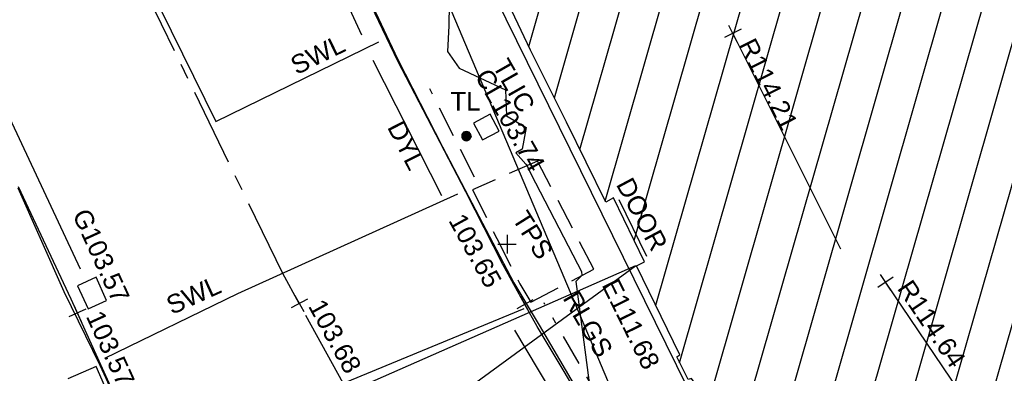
# Model space of a CAD drawing. Extents: x 635157 to 635442, y 694407 to 694910.
# Tile 62 of 104: x 635249.52 to 635265.44, y 694696.72 to 694702.43. Entities that reach past the tile are written whole.
import ezdxf

# ---------------------------------------------------------------- set-up
doc = ezdxf.new("R2010")
doc.units = 0
doc.header["$MEASUREMENT"] = 0
for name, pattern in [('BORDER', [1.75, 0.5, -0.25, 0.5, -0.25, 0, -0.25]), ('CENTER', [2, 1.25, -0.25, 0.25, -0.25]), ('DASHED', [0.75, 0.5, -0.25])]:
    doc.linetypes.add(name, pattern=pattern)
doc.layers.get('0').update_dxf_attribs({"color": 12, "linetype": 'CONTINUOUS'})
for name, color, linetype in [('BUILDING', 5, 'CONTINUOUS'), ('CHANGE_OF_SURFACE', 7, 'DASHED'), ('CONTOURS_MINOR', 132, 'CONTINUOUS'), ('DOOR', 7, 'CONTINUOUS'), ('DOOR_TXT', 7, 'CONTINUOUS'), ('EAVE', 3, 'CONTINUOUS'), ('EAVE_LVL', 3, 'CONTINUOUS'), ('GULLY', 151, 'CONTINUOUS'), ('GULLY_LVL', 151, 'CONTINUOUS'), ('HATCHING', 4, 'CONTINUOUS'), ('KERB_BOTTOM', 172, 'CONTINUOUS'), ('KERB_BOTTOM_LVL', 172, 'CONTINUOUS'), ('KERB_TOP', 2, 'CONTINUOUS'), ('MARKINGS_DOUBLE_YELLOW', 9, 'CONTINUOUS'), ('MARKINGS_DOUBLE_YELLOW_TXT', 9, 'CONTINUOUS'), ('MARKINGS_WHITE_LINE', 9, 'CONTINUOUS'), ('MARKINGS_WHITE_LINE_TXT', 9, 'CONTINUOUS'), ('OVERHEAD_ELECTRIC', 1, 'OH_ELEC'), ('RAILINGS', 7, 'BORDER'), ('RAILINGS_TXT', 7, 'CONTINUOUS'), ('RIDGE', 6, 'CONTINUOUS'), ('RIDGE_LVL', 6, 'CONTINUOUS'), ('ROAD_CROWNLINE', 212, 'CENTER'), ('ROAD_CROWNLINE_LVL', 212, 'CONTINUOUS'), ('TEXT', 7, 'CONTINUOUS'), ('TEXT_TXT', 7, 'CONTINUOUS'), ('TRAFFIC_LIGHT_IC', 6, 'CONTINUOUS'), ('TRAFFIC_LIGHT_IC_RMK', 6, 'CONTINUOUS'), ('TRAFFIC_SIGNAL', 6, 'CONTINUOUS'), ('TRAFFIC_SIGNAL_TXT', 6, 'CONTINUOUS')]:
    doc.layers.add(name, color=color, linetype=linetype)
doc.styles.add('Arial', font='arial.ttf')
doc.linetypes.add('OH_ELEC', pattern='A,4,-0.4,["OE",Arial,S=0.36,R=0,X=0,Y=-0.18],-1.2', length=5.6)

# ---------------------------------------------------------------- blocks, each defined once
blk = doc.blocks.new('MH_CIR2')
at = {"color": 0, "linetype": 'ByBlock', "flags": 128}
for points in [[(0.5, 0), (0.475, 0.154), (0.404, 0.293), (0.293, 0.404), (0.154, 0.475), (0, 0.5), (-0.154, 0.475), (-0.293, 0.404), (-0.404, 0.293), (-0.475, 0.154), (-0.5, 0), (-0.475, -0.154), (-0.404, -0.293), (-0.293, -0.404), (-0.154, -0.475), (0, -0.5), (0.154, -0.475), (0.293, -0.404), (0.404, -0.293), (0.475, -0.154)], [(-0.499, -0.033), (0.033, 0.499)], [(-0.496, 0.06), (-0.06, 0.496)], [(-0.488, -0.111), (0.111, 0.488)], [(-0.467, -0.18), (0.18, 0.467)], [(-0.467, 0.179), (-0.179, 0.467)], [(-0.438, -0.241), (0.241, 0.438)], [(-0.403, -0.296), (0.296, 0.403)], [(-0.362, -0.345), (0.345, 0.362)], [(-0.315, -0.388), (0.388, 0.315)], [(-0.263, -0.425), (0.425, 0.263)], [(-0.204, -0.456), (0.456, 0.204)], [(-0.138, -0.48), (0.48, 0.138)], [(-0.064, -0.496), (0.496, 0.064)], [(0.5, 0), (0.475, -0.154)], [(0.022, -0.5), (0.5, -0.022)], [(0.128, -0.483), (0.483, -0.128)], [(0.305, -0.396), (0.396, -0.305)]]:
    blk.add_lwpolyline(points, dxfattribs=at)
blk = doc.blocks.new('SPOT')
at = {"color": 0, "linetype": 'ByBlock', "flags": 128}
for points in [[(-0.5, 0), (0.5, 0)], [(0, 0.5), (0, -0.5)]]:
    blk.add_lwpolyline(points, dxfattribs=at)

msp = doc.modelspace()

# ---------------------------------------------------------------- hatches: boundary and pattern name
at = {"layer": 'HATCHING'}
h = msp.add_hatch(dxfattribs=at)
h.set_pattern_fill('ANSI31', color=256, scale=5, angle=29)
h.paths.add_polyline_path([(635383.126, 694537.127), (635382.391, 694536.475), (635381.168, 694537.559), (635378.803, 694539.603), (635377.697, 694540.605), (635376.515, 694541.589), (635376.514, 694541.59), (635376.065, 694542.029), (635373.987, 694543.865), (635373.671, 694544.157), (635373.693, 694544.198), (635373.551, 694544.328), (635373.524, 694544.32), (635373.178, 694544.642), (635373.159, 694544.718), (635372.124, 694545.63), (635372.1, 694545.61), (635371.283, 694546.33), (635371.227, 694546.318), (635369.901, 694547.492), (635369.938, 694547.529), (635369.546, 694547.897), (635369.499, 694547.853), (635368.188, 694549.046), (635368.212, 694549.07), (635368.073, 694549.191), (635368.092, 694549.213), (635367.926, 694549.353), (635367.877, 694549.313), (635367.688, 694549.495), (635364.724, 694552.073), (635361.764, 694554.59), (635361.016, 694555.235), (635357.697, 694551.62), (635390.62, 694521.424), (635394.389, 694524.659), (635390.764, 694528.774), (635386.933, 694532.877)])
h.paths.add_polyline_path([(635375.04, 694542.238), (635375.038, 694542.236), (635375.047, 694542.235)], flags=16)
h.paths.add_polyline_path([(635375.144, 694542.302), (635375.145, 694542.303), (635375.145, 694542.305)], flags=16)
h.paths.add_polyline_path([(635375.023, 694542.248), (635375.009, 694542.261), (635375.114, 694542.367), (635375.129, 694542.354)], flags=16)
h.paths.add_polyline_path([(635374.783, 694542.419), (635374.781, 694542.417), (635374.79, 694542.416)], flags=16)
h.paths.add_polyline_path([(635374.887, 694542.483), (635374.888, 694542.484), (635374.888, 694542.486)], flags=16)
h.paths.add_polyline_path([(635374.766, 694542.429), (635374.752, 694542.442), (635374.857, 694542.548), (635374.872, 694542.535)], flags=16)
h.paths.add_polyline_path([(635392.055, 694548.539), (635387.634, 694544.147), (635388.401, 694543.446), (635391.278, 694540.784), (635393.592, 694538.676), (635395.105, 694537.24), (635396.963, 694535.426), (635399.097, 694533.362), (635400.928, 694531.6), (635403.176, 694529.45), (635405.722, 694526.928), (635409.553, 694522.994), (635413.791, 694527.117)])
h.paths.add_polyline_path([(635375.884, 694562.701), (635372.131, 694558.679), (635373.989, 694556.946), (635376.276, 694554.813), (635380.019, 694551.291), (635381.717, 694549.708), (635383.835, 694547.728), (635385.857, 694545.85), (635390.685, 694550.853)])
h.paths.add_polyline_path([(635363.024, 694587.399), (635356.617, 694581.318), (635356.773, 694581.157), (635356.004, 694580.237), (635355.585, 694579.218), (635355.426, 694578.119), (635355.577, 694577.002), (635355.984, 694576.012), (635356.678, 694575.139), (635356.485, 694574.958), (635356.693, 694574.735), (635356.754, 694574.799), (635358.757, 694572.674), (635358.7, 694572.622), (635358.909, 694572.399), (635358.962, 694572.456), (635360.656, 694570.655), (635361.072, 694570.225), (635361.009, 694570.162), (635361.215, 694569.938), (635361.283, 694569.994), (635363.472, 694567.669), (635363.411, 694567.617), (635363.617, 694567.394), (635363.675, 694567.448), (635365.854, 694565.13), (635365.798, 694565.078), (635366.007, 694564.862), (635366.068, 694564.916), (635367.636, 694563.237), (635368.156, 694562.701), (635368.092, 694562.642), (635368.313, 694562.412), (635368.377, 694562.463), (635370.712, 694560.002), (635370.654, 694559.955), (635370.864, 694559.74), (635376.69, 694565.287)])
h.paths.add_polyline_path([(635340.843, 694609.097), (635310.668, 694641.242), (635260.998, 694711.13), (635254.794, 694707.967), (635254.982, 694707.577), (635255.037, 694707.594), (635255.163, 694707.314), (635255.303, 694707.369), (635255.766, 694706.482), (635255.619, 694706.411), (635256.092, 694705.42), (635256.628, 694704.271), (635257.33, 694702.895), (635257.783, 694701.937), (635258.364, 694700.775), (635258.996, 694699.481), (635259.124, 694699.553), (635259.626, 694698.518), (635259.497, 694698.455), (635260.193, 694697.018), (635260.144, 694696.981), (635260.329, 694696.616), (635260.381, 694696.631), (635261.009, 694695.748), (635262.602, 694693.558), (635263.275, 694692.54), (635263.528, 694692.702), (635264.494, 694691.381), (635264.227, 694691.194), (635264.297, 694691.118), (635264.252, 694691.086), (635265.225, 694689.727), (635267.498, 694686.442), (635267.479, 694686.428), (635267.607, 694686.268), (635267.788, 694686.376), (635269.1, 694684.707), (635268.869, 694684.547), (635269.504, 694683.685), (635269.543, 694683.712), (635270.354, 694682.607), (635270.491, 694682.511), (635270.671, 694682.43), (635270.847, 694682.401), (635271.107, 694682.488), (635271.918, 694681.42), (635272.84, 694680.278), (635272.364, 694679.954), (635272.854, 694679.329), (635272.812, 694679.297), (635272.932, 694679.124), (635273.014, 694679.177), (635273.648, 694678.217), (635273.694, 694678.243), (635274.241, 694677.393), (635274.322, 694677.452), (635274.91, 694676.606), (635274.861, 694676.575), (635274.92, 694676.482), (635276.416, 694674.246), (635277.193, 694673.114), (635278.058, 694671.847), (635279.242, 694670.079), (635279.079, 694669.979), (635279.249, 694669.748), (635279.32, 694669.803), (635279.542, 694669.455), (635279.651, 694669.54), (635282.053, 694666.055), (635281.964, 694665.988), (635282.084, 694665.805), (635282.134, 694665.84), (635282.536, 694665.275), (635282.487, 694665.236), (635282.613, 694665.058), (635282.682, 694665.104), (635283.819, 694663.481), (635283.741, 694663.42), (635283.859, 694663.248), (635283.93, 694663.291), (635284.117, 694662.979), (635284.029, 694662.9), (635284.165, 694662.734), (635284.275, 694662.815), (635285.778, 694660.802), (635285.666, 694660.718), (635285.705, 694660.654), (635285.764, 694660.703), (635286.193, 694660.137), (635286.93, 694659.112), (635288.509, 694656.867), (635289.051, 694656.088), (635290.225, 694654.445), (635290.724, 694653.781), (635292.372, 694651.445), (635293.989, 694649.178), (635296.004, 694646.335), (635295.947, 694646.294), (635296.987, 694644.887), (635298.142, 694643.179), (635299.048, 694641.89), (635299.21, 694641.681), (635300.475, 694640.048), (635301.031, 694639.284), (635302.386, 694637.532), (635304.433, 694634.847), (635304.403, 694634.821), (635304.583, 694634.617), (635304.626, 694634.651), (635306.232, 694632.553), (635306.822, 694631.695), (635306.918, 694631.74), (635306.955, 694631.718), (635307.058, 694631.782), (635307.945, 694630.615), (635308.029, 694630.507), (635308.555, 694629.816), (635308.651, 694629.703), (635308.717, 694629.612), (635309.21, 694628.764), (635309.273, 694628.57), (635309.343, 694628.377), (635309.955, 694627.62), (635311.07, 694628.5), (635311.462, 694627.992), (635311.401, 694627.955), (635311.521, 694627.794), (635311.582, 694627.838), (635312.298, 694626.916), (635312.23, 694626.858), (635312.347, 694626.703), (635312.411, 694626.747), (635313.011, 694625.977), (635312.943, 694625.923), (635313.061, 694625.762), (635313.122, 694625.806), (635313.639, 694625.127), (635313.58, 694625.083), (635313.691, 694624.924), (635313.764, 694624.97), (635314.35, 694624.186), (635314.284, 694624.142), (635314.403, 694623.987), (635314.462, 694624.024), (635315.019, 694623.294), (635314.962, 694623.257), (635315.075, 694623.095), (635315.122, 694623.129), (635315.752, 694622.303), (635315.693, 694622.247), (635315.82, 694622.102), (635315.889, 694622.154), (635316.357, 694621.544), (635317.722, 694619.845), (635318.742, 694618.632), (635319.225, 694618.053), (635319.524, 694617.632), (635320.928, 694615.953), (635322.544, 694614.007), (635323.254, 694613.14), (635323.203, 694613.102), (635323.369, 694612.916), (635323.489, 694613.036), (635325.36, 694610.767), (635325.953, 694610.086), (635325.771, 694609.939), (635325.938, 694609.75), (635326.002, 694609.776), (635327.112, 694608.412), (635328.448, 694606.818), (635329.242, 694605.88), (635329.34, 694605.73), (635329.773, 694605.271), (635329.862, 694605.34), (635331.264, 694603.652), (635331.085, 694603.49), (635331.153, 694603.397), (635331.247, 694603.446), (635331.543, 694603.11), (635331.433, 694603.021), (635331.597, 694602.826), (635331.705, 694602.906), (635332.418, 694602.056), (635332.994, 694601.365), (635335.075, 694598.87), (635334.94, 694598.76), (635335.115, 694598.559), (635335.237, 694598.656), (635335.362, 694598.51), (635335.332, 694598.483), (635336.798, 694596.765), (635336.874, 694596.826), (635337.55, 694596.014), (635337.477, 694595.946), (635339.6, 694593.424), (635340.215, 694592.695), (635340.284, 694592.75), (635340.984, 694591.926), (635340.903, 694591.872), (635341.801, 694590.804), (635341.881, 694590.867), (635342.556, 694590.041), (635342.482, 694589.987), (635343.585, 694588.723), (635344.318, 694589.348), (635353.835, 694597.429)])
h.paths.add_polyline_path([(635382.744, 694536.758), (635383.892, 694535.484), (635384.233, 694535.791), (635383.086, 694537.065)], flags=24)
h.paths.add_polyline_path([(635381.965, 694534.404), (635383.024, 694533.025), (635383.388, 694533.305), (635382.33, 694534.683)], flags=24)
h.paths.add_polyline_path([(635372.431, 694540.666), (635373.727, 694539.508), (635374.034, 694539.851), (635372.738, 694541.009)], flags=24)
h.paths.add_polyline_path([(635365.816, 694546.463), (635367.09, 694545.282), (635367.402, 694545.619), (635366.128, 694546.8)], flags=24)
h.paths.add_polyline_path([(635359.556, 694551.748), (635360.86, 694550.599), (635361.164, 694550.944), (635359.86, 694552.093)], flags=24)
h.paths.add_polyline_path([(635393.406, 694524.392), (635394.138, 694524.392), (635394.138, 694524.842), (635393.406, 694524.842)], flags=24)
h.paths.add_polyline_path([(635373.073, 694543.169), (635373.806, 694543.169), (635373.806, 694543.619), (635373.073, 694543.619)], flags=24)
h.paths.add_polyline_path([(635366.503, 694549.035), (635367.235, 694549.035), (635367.235, 694549.485), (635366.503, 694549.485)], flags=24)
h.paths.add_polyline_path([(635374.002, 694541.799), (635374.897, 694541.799), (635374.897, 694542.249), (635374.002, 694542.249)], flags=24)
h.paths.add_polyline_path([(635380.612, 694536.067), (635382.608, 694536.067), (635382.608, 694536.533), (635380.612, 694536.533)], flags=24)
h.paths.add_polyline_path([(635361.368, 694554.115), (635362.457, 694553.216), (635362.753, 694553.576), (635361.664, 694554.474)], flags=24)
h.paths.add_polyline_path([(635371.614, 694545.258), (635372.643, 694544.29), (635372.962, 694544.629), (635371.933, 694545.597)], flags=24)
h.paths.add_polyline_path([(635378.099, 694539.452), (635379.136, 694538.494), (635379.452, 694538.836), (635378.415, 694539.794)], flags=24)
h.paths.add_polyline_path([(635385.395, 694533.514), (635386.396, 694532.517), (635386.725, 694532.847), (635385.724, 694533.844)], flags=24)
h.paths.add_polyline_path([(635389.274, 694529.463), (635390.229, 694528.423), (635390.572, 694528.738), (635389.616, 694529.778)], flags=24)
h.paths.add_polyline_path([(635387.681, 694544.171), (635388.946, 694543.014), (635389.256, 694543.353), (635387.991, 694544.51)], flags=24)
h.paths.add_polyline_path([(635394.829, 694537.606), (635396.057, 694536.41), (635396.378, 694536.74), (635395.149, 694537.936)], flags=24)
h.paths.add_polyline_path([(635408.09, 694524.636), (635409.301, 694523.422), (635409.627, 694523.747), (635408.416, 694524.961)], flags=24)
h.paths.add_polyline_path([(635390.548, 694545.749), (635391.829, 694544.575), (635392.14, 694544.914), (635390.859, 694546.088)], flags=24)
h.paths.add_polyline_path([(635397.846, 694539.777), (635399.094, 694538.569), (635399.414, 694538.899), (635398.166, 694540.108)], flags=24)
h.paths.add_polyline_path([(635404.16, 694532.598), (635405.384, 694531.365), (635405.71, 694531.689), (635404.486, 694532.922)], flags=24)
h.paths.add_polyline_path([(635394.539, 694537.736), (635395.271, 694537.736), (635395.271, 694538.186), (635394.539, 694538.186)], flags=25)
h.paths.add_polyline_path([(635390.658, 694541.517), (635391.702, 694540.565), (635392.015, 694540.909), (635390.972, 694541.861)], flags=24)
h.paths.add_polyline_path([(635398.212, 694534.418), (635399.253, 694533.464), (635399.568, 694533.807), (635398.526, 694534.761)], flags=24)
h.paths.add_polyline_path([(635406.678, 694526.264), (635407.691, 694525.28), (635408.016, 694525.614), (635407.002, 694526.598)], flags=24)
h.paths.add_polyline_path([(635372.537, 694558.388), (635373.787, 694557.214), (635374.102, 694557.549), (635372.852, 694558.723)], flags=24)
h.paths.add_polyline_path([(635375.46, 694560.145), (635376.727, 694558.956), (635377.042, 694559.292), (635375.774, 694560.48)], flags=24)
h.paths.add_polyline_path([(635385.524, 694550.725), (635386.792, 694549.536), (635387.106, 694549.872), (635385.839, 694551.06)], flags=24)
h.paths.add_polyline_path([(635385.34, 694546.201), (635386.072, 694546.201), (635386.072, 694546.651), (635385.34, 694546.651)], flags=25)
h.paths.add_polyline_path([(635372.71, 694558.5), (635374.473, 694558.5), (635374.473, 694558.966), (635372.71, 694558.966)], flags=24)
h.paths.add_polyline_path([(635375.135, 694556.049), (635376.179, 694555.097), (635376.493, 694555.441), (635375.449, 694556.393)], flags=24)
h.paths.add_polyline_path([(635381.928, 694549.628), (635382.961, 694548.665), (635383.279, 694549.006), (635382.245, 694549.968)], flags=24)
h.paths.add_polyline_path([(635368.921, 694560.667), (635370.096, 694559.419), (635370.431, 694559.735), (635369.255, 694560.983)], flags=9)
h.paths.add_polyline_path([(635373.432, 694566.114), (635374.592, 694564.82), (635374.934, 694565.126), (635373.775, 694566.421)], flags=24)
h.paths.add_polyline_path([(635358.701, 694582.255), (635359.861, 694580.96), (635360.203, 694581.267), (635359.044, 694582.561)], flags=24)
h.paths.add_polyline_path([(635371.083, 694559.997), (635372.004, 694559.085), (635372.332, 694559.415), (635371.411, 694560.327)], flags=9)
h.paths.add_polyline_path([(635358.317, 694572.055), (635359.314, 694571.088), (635359.638, 694571.422), (635358.641, 694572.389)], flags=25)
h.paths.add_polyline_path([(635359.634, 694572.058), (635360.605, 694571.032), (635360.943, 694571.352), (635359.972, 694572.378)], flags=24)
h.paths.add_polyline_path([(635366.612, 694564.608), (635367.582, 694563.581), (635367.921, 694563.901), (635366.951, 694564.928)], flags=24)
h.paths.add_polyline_path([(635277.397, 694671.63), (635278.358, 694670.21), (635278.738, 694670.467), (635277.778, 694671.887)], flags=25)
h.paths.add_polyline_path([(635289.693, 694653.977), (635290.679, 694652.575), (635291.055, 694652.839), (635290.068, 694654.241)], flags=25)
h.paths.add_polyline_path([(635321.171, 694614.358), (635322.266, 694613.039), (635322.619, 694613.332), (635321.524, 694614.652)], flags=25)
h.paths.add_polyline_path([(635326.786, 694607.556), (635327.879, 694606.235), (635328.233, 694606.528), (635327.141, 694607.849)], flags=25)
h.paths.add_polyline_path([(635334.893, 694597.806), (635335.995, 694596.492), (635336.347, 694596.787), (635335.245, 694598.101)], flags=25)
h.paths.add_polyline_path([(635328.987, 694605.239), (635330.079, 694603.916), (635330.433, 694604.209), (635329.342, 694605.531)], flags=25)
h.paths.add_polyline_path([(635310.623, 694628.146), (635311.638, 694626.764), (635312.009, 694627.037), (635310.993, 694628.418)], flags=25)
h.paths.add_polyline_path([(635308.013, 694629.017), (635309.051, 694627.653), (635309.417, 694627.931), (635308.379, 694629.296)], flags=25)
h.paths.add_polyline_path([(635287.822, 694656.716), (635288.803, 694655.31), (635289.18, 694655.573), (635288.199, 694656.979)], flags=25)
h.paths.add_polyline_path([(635289.3, 694661.422), (635290.306, 694660.008), (635290.674, 694660.27), (635289.668, 694661.684)], flags=24)
h.paths.add_polyline_path([(635287.328, 694664.72), (635288.335, 694663.307), (635288.703, 694663.569), (635287.696, 694664.982)], flags=24)
h.paths.add_polyline_path([(635276.791, 694679.468), (635277.799, 694678.053), (635278.174, 694678.32), (635277.165, 694679.735)], flags=24)
h.paths.add_polyline_path([(635263.589, 694698.107), (635264.562, 694696.668), (635264.943, 694696.925), (635263.969, 694698.365)], flags=24)
h.paths.add_polyline_path([(635300.234, 694646.926), (635301.227, 694645.5), (635301.604, 694645.763), (635300.611, 694647.189)], flags=24)
h.paths.add_polyline_path([(635314.377, 694630.573), (635315.421, 694629.184), (635315.789, 694629.46), (635314.745, 694630.85)], flags=24)
h.paths.add_polyline_path([(635302.728, 694644.374), (635303.77, 694642.983), (635304.138, 694643.258), (635303.097, 694644.65)], flags=24)
h.paths.add_polyline_path([(635306.117, 694640.277), (635307.141, 694638.874), (635307.513, 694639.145), (635306.488, 694640.548)], flags=24)
h.paths.add_polyline_path([(635321.417, 694621.193), (635322.521, 694619.851), (635322.876, 694620.143), (635321.772, 694621.485)], flags=24)
h.paths.add_polyline_path([(635326.11, 694614.754), (635327.214, 694613.412), (635327.569, 694613.704), (635326.465, 694615.046)], flags=24)
h.paths.add_polyline_path([(635332.721, 694606.876), (635333.831, 694605.539), (635334.185, 694605.833), (635333.075, 694607.17)], flags=24)
h.paths.add_polyline_path([(635339.319, 694599.986), (635340.436, 694598.655), (635340.788, 694598.95), (635339.671, 694600.282)], flags=24)
h.paths.add_polyline_path([(635344.525, 694593.796), (635345.642, 694592.464), (635345.994, 694592.759), (635344.877, 694594.091)], flags=24)
h.paths.add_polyline_path([(635344.311, 694589.488), (635345.109, 694588.467), (635345.476, 694588.754), (635344.677, 694589.775)], flags=9)
h.paths.add_polyline_path([(635323.733, 694611.065), (635324.661, 694609.969), (635325.016, 694610.27), (635324.088, 694611.366)], flags=25)
h.paths.add_polyline_path([(635296.758, 694643.381), (635297.593, 694642.213), (635297.971, 694642.483), (635297.136, 694643.651)], flags=25)
h.paths.add_polyline_path([(635294.822, 694647.95), (635295.559, 694647.95), (635295.559, 694648.416), (635294.822, 694648.416)], flags=25)
h.paths.add_polyline_path([(635290.196, 694654.343), (635290.928, 694654.343), (635290.928, 694654.793), (635290.196, 694654.793)], flags=25)
h.paths.add_polyline_path([(635294.588, 694648.28), (635295.32, 694648.28), (635295.32, 694648.73), (635294.588, 694648.73)], flags=25)
h.paths.add_polyline_path([(635306.518, 694632.205), (635307.25, 694632.205), (635307.25, 694632.655), (635306.518, 694632.655)], flags=24)
h.paths.add_polyline_path([(635317.842, 694619.703), (635318.574, 694619.703), (635318.574, 694620.153), (635317.842, 694620.153)], flags=25)
h.paths.add_polyline_path([(635329.711, 694605.428), (635330.444, 694605.428), (635330.444, 694605.878), (635329.711, 694605.878)], flags=24)
h.paths.add_polyline_path([(635343.261, 694589.056), (635343.993, 694589.056), (635343.993, 694589.506), (635343.261, 694589.506)], flags=25)
h.paths.add_polyline_path([(635309.576, 694628.379), (635310.617, 694628.379), (635310.617, 694628.844), (635309.576, 694628.844)], flags=24)
h.paths.add_polyline_path([(635340.2, 694590.968), (635341.541, 694589.522), (635341.882, 694589.838), (635340.541, 694591.284)], flags=25)
h.paths.add_polyline_path([(635340.442, 694591.192), (635341.687, 694589.849), (635342.028, 694590.166), (635340.783, 694591.509)], flags=25)
h.paths.add_polyline_path([(635286.101, 694660.506), (635286.917, 694659.353), (635287.297, 694659.622), (635286.481, 694660.775)], flags=24)
h.paths.add_polyline_path([(635289.117, 694656.561), (635289.897, 694655.383), (635290.285, 694655.64), (635289.505, 694656.818)], flags=24)
h.paths.add_polyline_path([(635292.723, 694652.123), (635293.489, 694650.936), (635293.88, 694651.188), (635293.115, 694652.375)], flags=24)
h.paths.add_polyline_path([(635295.154, 694647.899), (635295.962, 694646.741), (635296.343, 694647.007), (635295.536, 694648.166)], flags=24)
h.paths.add_polyline_path([(635301.236, 694639.307), (635302.063, 694638.162), (635302.44, 694638.434), (635301.614, 694639.58)], flags=24)
h.paths.add_polyline_path([(635305.299, 694634.449), (635306.127, 694633.305), (635306.504, 694633.578), (635305.676, 694634.722)], flags=24)
h.paths.add_polyline_path([(635308.082, 694631.11), (635308.937, 694629.986), (635309.308, 694630.268), (635308.453, 694631.392)], flags=24)
h.paths.add_polyline_path([(635311.392, 694628.453), (635312.221, 694627.31), (635312.598, 694627.583), (635311.768, 694628.726)], flags=24)
h.paths.add_polyline_path([(635312.542, 694627.118), (635313.388, 694625.987), (635313.761, 694626.267), (635312.914, 694627.397)], flags=24)
h.paths.add_polyline_path([(635316.603, 694621.593), (635317.465, 694620.474), (635317.834, 694620.758), (635316.972, 694621.877)], flags=24)
h.paths.add_polyline_path([(635319.39, 694617.975), (635320.316, 694616.908), (635320.668, 694617.214), (635319.742, 694618.28)], flags=24)
h.paths.add_polyline_path([(635322.822, 694613.451), (635323.56, 694613.451), (635323.56, 694613.917), (635322.822, 694613.917)], flags=25)
h.paths.add_polyline_path([(635325.193, 694611.233), (635326.081, 694610.134), (635326.443, 694610.427), (635325.555, 694611.526)], flags=24)
h.paths.add_polyline_path([(635328.547, 694606.999), (635329.5, 694605.957), (635329.844, 694606.271), (635328.891, 694607.313)], flags=24)
h.paths.add_polyline_path([(635330.018, 694605.16), (635330.94, 694604.09), (635331.293, 694604.393), (635330.371, 694605.464)], flags=24)
h.paths.add_polyline_path([(635332.93, 694601.622), (635333.842, 694600.543), (635334.197, 694600.844), (635333.286, 694601.923)], flags=24)
h.paths.add_polyline_path([(635338.789, 694594.985), (635339.747, 694593.947), (635340.09, 694594.263), (635339.131, 694595.301)], flags=24)
h.paths.add_polyline_path([(635271.708, 694679.383), (635272.751, 694678.025), (635273.109, 694678.301), (635272.066, 694679.658)], flags=25)
h.paths.add_polyline_path([(635283.749, 694662.265), (635284.714, 694660.848), (635285.094, 694661.106), (635284.129, 694662.524)], flags=25)
h.paths.add_polyline_path([(635267.26, 694685.32), (635268.305, 694683.96), (635268.669, 694684.24), (635267.625, 694685.6)], flags=25)
h.paths.add_polyline_path([(635258.819, 694698.181), (635259.576, 694696.643), (635259.989, 694696.846), (635259.231, 694698.384)], flags=25)
h.paths.add_polyline_path([(635254.141, 694707.654), (635254.898, 694706.116), (635255.31, 694706.319), (635254.553, 694707.857)], flags=9)
h.paths.add_polyline_path([(635261.038, 694702.064), (635261.816, 694700.513), (635262.22, 694700.715), (635261.442, 694702.266)], flags=24)
h.paths.add_polyline_path([(635257.727, 694708.913), (635258.469, 694707.341), (635258.885, 694707.537), (635258.143, 694709.109)], flags=24)
h.paths.add_polyline_path([(635272.596, 694679.499), (635273.474, 694680.057), (635273.224, 694680.45), (635272.346, 694679.892)], flags=25)
h.paths.add_polyline_path([(635282.458, 694665.472), (635283.283, 694664.325), (635283.661, 694664.597), (635282.836, 694665.744)], flags=24)
h.paths.add_polyline_path([(635280.995, 694668.931), (635281.819, 694667.784), (635282.197, 694668.055), (635281.373, 694669.203)], flags=24)
h.paths.add_polyline_path([(635277.625, 694673.751), (635278.387, 694672.561), (635278.779, 694672.812), (635278.017, 694674.002)], flags=24)
h.paths.add_polyline_path([(635274.282, 694677.729), (635275.121, 694676.592), (635275.496, 694676.869), (635274.657, 694678.005)], flags=24)
h.paths.add_polyline_path([(635273.195, 694679.797), (635274.051, 694678.674), (635274.422, 694678.956), (635273.565, 694680.079)], flags=24)
h.paths.add_polyline_path([(635271.568, 694682.18), (635272.401, 694681.039), (635272.777, 694681.314), (635271.944, 694682.455)], flags=24)
h.paths.add_polyline_path([(635265.934, 694690.424), (635266.72, 694689.25), (635267.107, 694689.509), (635266.321, 694690.683)], flags=24)
h.paths.add_polyline_path([(635263.542, 694692.787), (635264.367, 694691.64), (635264.745, 694691.912), (635263.92, 694693.059)], flags=24)
h.paths.add_polyline_path([(635259.047, 694699.801), (635259.71, 694698.554), (635260.122, 694698.773), (635259.458, 694700.02)], flags=24)
h.paths.add_polyline_path([(635256.657, 694704.671), (635257.329, 694703.429), (635257.738, 694703.651), (635257.066, 694704.893)], flags=24)
h.paths.add_polyline_path([(635255.185, 694707.631), (635255.853, 694706.387), (635256.264, 694706.607), (635255.595, 694707.852)], flags=24)
h.paths.add_polyline_path([(635285.757, 694661.734), (635286.652, 694661.734), (635286.652, 694662.184), (635285.757, 694662.184)], flags=24)
h.paths.add_polyline_path([(635256.761, 694701.55), (635257.738, 694699.836), (635258.143, 694700.067), (635257.166, 694701.781)], flags=25)
h.paths.add_polyline_path([(635257.048, 694701.714), (635257.575, 694700.79), (635257.979, 694701.02), (635257.452, 694701.944)], flags=25)

# ---------------------------------------------------------------- linework, layer by layer
at = {"layer": 'BUILDING'}
msp.add_polyline3d([(635267.498, 694686.442, 103.75), (635265.225, 694689.727, 103.81), (635264.252, 694691.086, 103.795), (635264.297, 694691.118, 103.796), (635264.227, 694691.194, 103.795), (635264.494, 694691.381, 103.799), (635263.528, 694692.702, 103.79), (635263.275, 694692.54, 103.787), (635262.602, 694693.558, 103.783), (635261.009, 694695.748, 103.778), (635260.381, 694696.631, 103.778), (635260.329, 694696.616, 103.775), (635260.144, 694696.981, 103.774), (635260.193, 694697.018, 103.774), (635259.497, 694698.455, 103.78), (635259.626, 694698.518, 103.795), (635259.124, 694699.553, 103.798), (635258.996, 694699.481, 103.781), (635258.364, 694700.775, 103.79), (635257.783, 694701.937, 103.768), (635257.33, 694702.895, 103.771)], dxfattribs=at)
at = {"layer": 'CHANGE_OF_SURFACE'}
for points in [[(635256.844, 694699.682, 103.655), (635257.237, 694698.895, 103.658), (635257.607, 694698.161, 103.656), (635257.787, 694697.866, 103.67), (635258.807, 694698.4, 103.769), (635257.894, 694700.145, 103.768)], [(635250.325, 694694.871, 103.759), (635251.422, 694695.361, 103.619), (635251.261, 694695.697, 103.617), (635250.933, 694696.437, 103.611), (635250.761, 694696.827, 103.614), (635249.636, 694696.34, 103.738)]]:
    msp.add_polyline3d(points, close=True, dxfattribs=at)
at = {"layer": 'CONTOURS_MINOR'}
msp.add_polyline3d([(635256.473, 694703.039, 103.75), (635256.458, 694702.332, 103.75), (635256.437, 694701.918, 103.75), (635256.63, 694701.646, 103.75), (635257.376, 694701.295, 103.75), (635257.395, 694700.877, 103.75), (635257.713, 694700.689, 103.75), (635257.645, 694700.34, 103.75), (635257.546, 694700.279, 103.75), (635257.707, 694700.098, 103.75), (635257.726, 694700.071, 103.75), (635257.786, 694699.94, 103.75), (635258.538, 694698.485, 103.75), (635258.605, 694698.36, 103.75), (635258.611, 694698.297, 103.75), (635258.511, 694698.201, 103.75), (635258.724, 694696.609, 103.75)], dxfattribs=at)
at = {"layer": 'DOOR'}
msp.add_polyline3d([(635259.211, 694699.528, 103.79), (635259.656, 694698.611, 103.792)], dxfattribs=at)
at = {"layer": 'EAVE'}
msp.add_polyline3d([(635254.622, 694708.048, 111.5), (635260.314, 694696.493, 111.675)], dxfattribs=at)
at = {"layer": 'GULLY'}
msp.add_polyline3d([(635250.756, 694698.27, 103.574), (635250.457, 694698.133, 103.567), (635250.629, 694697.758, 103.571), (635250.928, 694697.895, 103.578)], close=True, dxfattribs=at)
at = {"layer": 'KERB_BOTTOM'}
for points in [[(635272.423, 694676.305, 103.766), (635271.102, 694678.243, 103.742), (635269.612, 694680.454, 103.73), (635268.981, 694681.332, 103.722), (635268.109, 694682.545, 103.712), (635267.254, 694683.783, 103.694), (635266.261, 694685.229, 103.673), (635265.683, 694686.016, 103.667), (635265.319, 694686.555, 103.665), (635264.291, 694687.981, 103.656), (635263.452, 694689.234, 103.652), (635263.243, 694689.521, 103.651), (635262.677, 694690.302, 103.65), (635261.712, 694691.689, 103.652), (635260.944, 694692.78, 103.655), (635259.994, 694694.128, 103.661), (635259.461, 694694.937, 103.655), (635258.815, 694695.927, 103.652), (635257.886, 694697.474, 103.653), (635257.689, 694697.83, 103.647), (635257.332, 694698.477, 103.637), (635256.737, 694699.648, 103.628), (635255.635, 694701.758, 103.607), (635254.895, 694703.307, 103.593)], [(635261.761, 694674.802, 103.765), (635260.391, 694677.401, 103.757), (635259.196, 694679.704, 103.745), (635259.128, 694679.836, 103.744), (635257.861, 694682.374, 103.7), (635256.813, 694684.464, 103.676), (635255.6, 694686.913, 103.635), (635254.753, 694688.662, 103.618), (635254.7, 694688.771, 103.617), (635253.631, 694690.927, 103.614), (635252.421, 694693.508, 103.607), (635251.55, 694695.324, 103.589), (635251.479, 694695.435, 103.583), (635250.836, 694696.856, 103.577), (635250.455, 694697.69, 103.571), (635250.352, 694697.916, 103.569), (635249.503, 694699.729, 103.56)]]:
    msp.add_polyline3d(points, dxfattribs=at)
at = {"layer": 'KERB_TOP'}
for points in [[(635254.926, 694703.298, 103.712), (635255.631, 694701.797, 103.73), (635256.357, 694700.376, 103.724), (635256.719, 694699.688, 103.652), (635257.51, 694698.18, 103.652), (635257.921, 694697.496, 103.7), (635258.852, 694695.906, 103.733), (635259.526, 694694.906, 103.742), (635260.013, 694694.136, 103.739), (635260.966, 694692.796, 103.785), (635261.734, 694691.705, 103.782), (635262.703, 694690.312, 103.748), (635263.466, 694689.238, 103.753), (635264.415, 694687.883, 103.766), (635265.341, 694686.571, 103.795), (635265.716, 694686.013, 103.73), (635265.969, 694685.645, 103.694), (635267.285, 694683.788, 103.703), (635268.131, 694682.561, 103.842), (635269.663, 694680.389, 103.795), (635271.116, 694678.256, 103.819), (635272.467, 694676.318, 103.831)], [(635261.592, 694675.086, 103.821), (635260.308, 694677.516, 103.818), (635259.11, 694679.827, 103.814), (635257.961, 694682.124, 103.839), (635256.79, 694684.452, 103.821), (635255.558, 694686.959, 103.783), (635254.678, 694688.734, 103.748), (635253.45, 694691.253, 103.745), (635252.386, 694693.533, 103.733), (635251.768, 694694.802, 103.703), (635251.452, 694695.476, 103.608), (635250.825, 694696.846, 103.598), (635250.244, 694698.033, 103.724), (635249.499, 694699.707, 103.7)]]:
    msp.add_polyline3d(points, dxfattribs=at)
at = {"layer": 'MARKINGS_DOUBLE_YELLOW'}
for points in [[(635250.506, 694698.4, 103.566), (635248.563, 694702.533, 103.566), (635246.898, 694706.062, 103.56), (635245.177, 694709.554, 103.536), (635243.829, 694712.397, 103.504)], [(635253.026, 694706.768, 103.583), (635253.845, 694704.793, 103.593), (635255.048, 694702.187, 103.607)], [(635255.234, 694701.778, 103.61), (635256.341, 694699.592, 103.629)], [(635257.521, 694697.412, 103.65), (635259.07, 694694.825, 103.661), (635260.589, 694692.675, 103.662), (635261.59, 694691.172, 103.661), (635263.511, 694688.44, 103.667), (635265.432, 694685.783, 103.679)]]:
    msp.add_polyline3d(points, dxfattribs=at)
at = {"layer": 'MARKINGS_WHITE_LINE'}
for points in [[(635229.207, 694761.444, 103.304), (635229.444, 694759.878, 103.316), (635229.715, 694758.22, 103.319), (635230.369, 694755.922, 103.336), (635231.203, 694753.257, 103.363), (635232.087, 694750.522, 103.414), (635233.028, 694747.872, 103.449), (635233.874, 694745.664, 103.477), (635234.808, 694743.166, 103.497), (635236.825, 694737.887, 103.525), (635238.557, 694733.416, 103.554), (635240.35, 694728.696, 103.584), (635242.057, 694724.439, 103.605), (635243.852, 694719.924, 103.62), (635245.279, 694716.483, 103.631), (635247.055, 694712.485, 103.649), (635248.842, 694708.797, 103.661), (635250.712, 694704.815, 103.67), (635252.695, 694700.783, 103.694), (635255.33, 694702.074, 103.605)], [(635256.602, 694699.609, 103.625), (635253.042, 694698.001, 103.676), (635250.895, 694696.955, 103.577)], [(635251.609, 694695.31, 103.599), (635254.639, 694696.508, 103.73), (635257.678, 694697.765, 103.644)]]:
    msp.add_polyline3d(points, dxfattribs=at)
at = {"layer": 'OVERHEAD_ELECTRIC'}
for points in [[(635264.629, 694664.255, 110.159), (635278.011, 694668.807, 109.878), (635259.371, 694695.794, 110.7), (635245.614, 694728.316, 110.655), (635242.417, 694709.68, 109.59)], [(635251.158, 694692.378, 110.375), (635259.479, 694698.455, 109.379), (635250.153, 694694.354, 109.107)]]:
    msp.add_polyline3d(points, dxfattribs=at)
at = {"layer": 'RAILINGS'}
for points in [[(635256.877, 694699.888, 103.67), (635256.057, 694701.501, 103.741)], [(635258.945, 694696.229, 103.76), (635257.999, 694697.856, 103.717)]]:
    msp.add_polyline3d(points, dxfattribs=at)
at = {"layer": 'RIDGE'}
for points in [[(635261.05, 694702.209, 114.206), (635262.795, 694698.726, 114.245)], [(635263.519, 694698.187, 114.643), (635268.541, 694690.761, 114.607), (635270.591, 694687.8, 114.645), (635276.786, 694679.616, 114.701), (635288.555, 694662.931, 114.412)]]:
    msp.add_polyline3d(points, dxfattribs=at)
at = {"layer": 'ROAD_CROWNLINE'}
msp.add_polyline3d([(635277.708, 694640.634, 104.053), (635277.757, 694642.366, 104.094), (635277.828, 694644.894, 104.154), (635277.33, 694648.84, 104.206), (635276.759, 694652.287, 104.211), (635276.118, 694654.537, 104.214), (635275.058, 694657.126, 104.208), (635273.509, 694661.281, 104.179), (635272.86, 694662.552, 104.163), (635270.656, 694666.871, 104.108), (635268.228, 694671.413, 104.01), (635267.526, 694672.727, 103.982), (635264.492, 694678.474, 103.929), (635263.501, 694680.225, 103.92), (635262.453, 694682.075, 103.911), (635260.815, 694685.072, 103.867), (635258.681, 694688.986, 103.814), (635257.457, 694691.232, 103.783), (635255.686, 694694.709, 103.762), (635254.754, 694696.556, 103.727), (635254.043, 694697.845, 103.682), (635253.774, 694698.332, 103.666), (635250.553, 694704.954, 103.673)], dxfattribs=at)
at = {"layer": 'TRAFFIC_LIGHT_IC'}
msp.add_polyline3d([(635257.129, 694700.905, 103.739), (635256.857, 694700.761, 103.738), (635257.002, 694700.487, 103.722), (635257.274, 694700.631, 103.723)], close=True, dxfattribs=at)

# ---------------------------------------------------------------- block references
at = {"layer": 'KERB_BOTTOM_LVL', "xscale": 0.3, "yscale": 0.3, "zscale": 0.3}
for p, rotation in [((635257.689, 694697.83, 103.647), 298.913757), ((635250.455, 694697.69, 103.571), 294.541626)]:
    msp.add_blockref('SPOT', p, dxfattribs=dict(at, rotation=rotation))
at = {"layer": 'RIDGE_LVL', "xscale": 0.3, "yscale": 0.3, "zscale": 0.3}
for p, rotation in [((635261.05, 694702.209, 114.206), 296.611084), ((635263.519, 694698.187, 114.643), 304.0693969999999)]:
    msp.add_blockref('SPOT', p, dxfattribs=dict(at, rotation=rotation))
at = {"layer": 'ROAD_CROWNLINE_LVL', "xscale": 0.2999999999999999, "yscale": 0.2999999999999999, "zscale": 0.2999999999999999, "rotation": 298.874115}
msp.add_blockref('SPOT', (635254.043, 694697.845, 103.682), dxfattribs=at)
at = {"layer": 'TEXT', "xscale": 0.3, "yscale": 0.3, "zscale": 0.3}
msp.add_blockref('SPOT', (635257.401, 694698.804, 103.666), dxfattribs=at)
at = {"layer": 'TRAFFIC_SIGNAL', "xscale": 0.15, "yscale": 0.15, "zscale": 0.15}
msp.add_blockref('MH_CIR2', (635256.744, 694700.55, 103.72), dxfattribs=at)

# ---------------------------------------------------------------- texts
at = {"layer": 'DOOR_TXT', "style": 'Arial'}
msp.add_text('DOOR', height=0.3, rotation=298.0065, dxfattribs=at).set_placement((635259.157, 694699.771))
at = {"layer": 'EAVE_LVL', "style": 'Arial'}
msp.add_text('E111.68', height=0.3, rotation=296.2249, dxfattribs=at).set_placement((635258.926, 694698.148))
at = {"layer": 'GULLY_LVL', "style": 'Arial'}
msp.add_text('G103.57', height=0.3, rotation=294.6393, dxfattribs=at).set_placement((635250.368, 694699.285))
at = {"layer": 'KERB_BOTTOM_LVL', "style": 'Arial'}
for s, rotation, p in [('103.65', 298.9138, (635256.447, 694699.189)), ('103.57', 294.5416, (635250.588, 694697.64))]:
    msp.add_text(s, height=0.3, rotation=rotation, dxfattribs=at).set_placement(p)
at = {"layer": 'MARKINGS_DOUBLE_YELLOW_TXT', "style": 'Arial'}
msp.add_text('DYL', height=0.3, rotation=296.8578, dxfattribs=at).set_placement((635255.458, 694700.697))
at = {"layer": 'MARKINGS_WHITE_LINE_TXT', "style": 'Arial'}
for rotation, p in [(26.1022, (635253.998, 694701.533)), (24.308, (635251.981, 694697.658))]:
    msp.add_text('SWL', height=0.3, rotation=rotation, dxfattribs=at).set_placement(p)
at = {"layer": 'RAILINGS_TXT', "style": 'Arial'}
msp.add_text('RLGS', height=0.3, rotation=300.1754, dxfattribs=at).set_placement((635258.294, 694697.933))
at = {"layer": 'RIDGE_LVL', "style": 'Arial'}
for s, rotation, p in [('R114.21', 296.6111, (635261.139, 694702.03)), ('R114.64', 304.0694, (635263.699, 694698.09))]:
    msp.add_text(s, height=0.3, rotation=rotation, dxfattribs=at).set_placement(p)
at = {"layer": 'ROAD_CROWNLINE_LVL', "style": 'Arial'}
msp.add_text('103.68', height=0.3, rotation=298.8741, dxfattribs=at).set_placement((635254.179, 694697.805))
at = {"layer": 'TEXT_TXT', "style": 'Arial'}
msp.add_text('TPS', height=0.3, rotation=302.1153, dxfattribs=at).set_placement((635257.474, 694699.219))
at = {"layer": 'TRAFFIC_LIGHT_IC_RMK', "style": 'Arial'}
for s, p in [('TLIC', (635257.158, 694701.687)), ('CL103.74', (635256.872, 694701.524))]:
    msp.add_text(s, height=0.3, rotation=299.688, dxfattribs=at).set_placement(p)
at = {"layer": 'TRAFFIC_SIGNAL_TXT', "style": 'Arial'}
msp.add_text('TL', height=0.3, dxfattribs=at).set_placement((635256.486, 694700.963))

doc.saveas('drawing.dxf')
